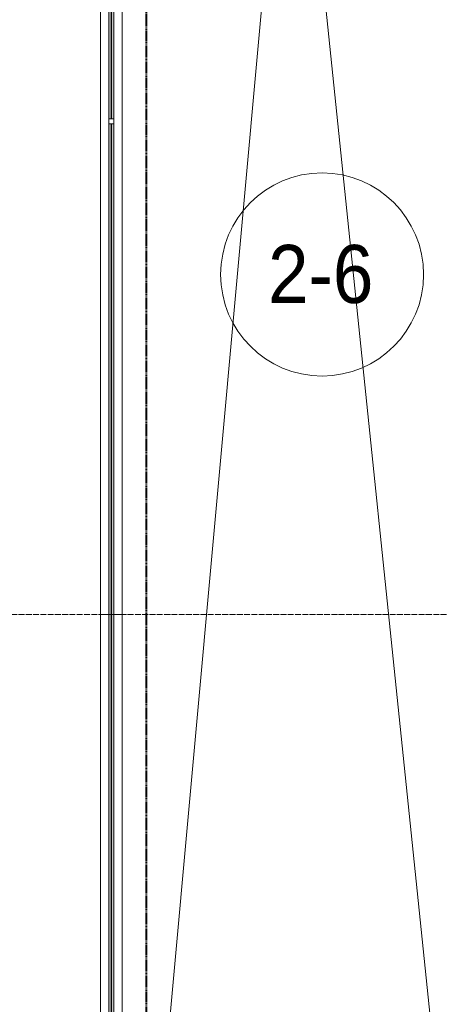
# Model space of a CAD drawing. Header units: millimetres. Extents: x 110168 to 197584, y 7718 to 235556.
# Tile 5 of 42: x 113496 to 114944, y 17457 to 20850. Entities that reach past the tile are written whole.
import ezdxf

# ---------------------------------------------------------------- set-up
doc = ezdxf.new("R2010")
doc.units = ezdxf.units.MM
for name, pattern in [('ADSK_Линия сетки', [25, 20, -2.5, 0, -2.5]), ('Штрих_3_1_5_', [4.5, 3, -1.5]), ('Штриховая_ш3 п1_5', [4.5, 3, -1.5])]:
    doc.linetypes.add(name, pattern=pattern)
doc.layers.add('_Разделитель помещений_', color=4, linetype='Штриховая_ш3 п1_5', lineweight=40, true_color=0x00ffff)
for name, color, linetype, lineweight in [('Балясины', 7, 'Continuous', 30), ('Марки помещений', 7, 'Continuous', 20), ('Ограждение', 7, 'Continuous', 18), ('Оси', 7, 'Continuous', 9), ('Перекрытия', 7, 'Continuous', 18), ('Поручни', 7, 'Continuous', 18)]:
    doc.layers.add(name, color=color, linetype=linetype, lineweight=lineweight)
doc.styles.add('Arial_3', font='arial.ttf', dxfattribs={"width": 0.9, "height": 200})

# ---------------------------------------------------------------- blocks, each defined once
blk = doc.blocks.new('135_SLK_K4_AR_rvt-1-МКСС_К4_L26_87_900_')
at = {"layer": '_Разделитель помещений_', "color": 131, "linetype": 'Штрих_3_1_5_', "true_color": 0xaaffff}
blk.add_line((113932.5, 23927.5), (113932.5, 15682.5), dxfattribs=at)
blk = doc.blocks.new('Ограждение - 18Lx18W-7431883-МКСС_К4_L26_87_900_')
at = {"layer": 'Балясины', "color": 253, "lineweight": 5, "true_color": 0xaaaaaa}
for p, q in [((9, 9), (-9, 9)), ((-9, 9), (-9, -9)), ((9, -9), (9, 9)), ((-9, -9), (9, -9))]:
    blk.add_line(p, q, dxfattribs=at)
blk = doc.blocks.new('Ограждение - Ограждение-6132254-МКСС_К4_L26_87_900_')
at = {"layer": 'Ограждение', "lineweight": 5}
h = blk.add_hatch(color=256, dxfattribs=at)
h.paths.add_polyline_path([(31054, 125), (31062, 125), (31062, 1753.5), (31054, 1753.5), (31054, 1576.2)])
h.paths.add_polyline_path([(31054, 1771.5), (31062, 1771.5), (31062, 3400), (31054, 3400)])
h = blk.add_hatch(color=256, dxfattribs=at)
h.paths.add_polyline_path([(31063, 125), (31071, 125), (31071, 1753.5), (31063, 1753.5), (31063, 1576.2)])
h.paths.add_polyline_path([(31063, 1771.5), (31071, 1771.5), (31071, 3400), (31063, 3400)])
at = {"layer": 'Поручни', "color": 253, "lineweight": 5, "true_color": 0xaaaaaa}
for p, q in [((31025, 125), (31025, 3400)), ((31025, 3400), (31053.5, 3400)), ((31053.5, 1771.5), (31053.5, 3400)), ((31062, 3400), (31054, 3400)), ((31054, 3400), (31054, 1771.5)), ((31062, 1771.5), (31062, 3400)), ((31062, 3400), (31063, 3400)), ((31071, 3400), (31063, 3400)), ((31063, 3400), (31063, 1771.5)), ((31071, 1771.5), (31071, 3400)), ((31071.5, 1771.5), (31071.5, 3400)), ((31071.5, 3400), (31100, 3400)), ((31100, 3400), (31100, 171)), ((31053.5, 125), (31053.5, 1753.5)), ((31054, 1753.5), (31054, 125)), ((31062, 125), (31062, 1753.5)), ((31063, 1753.5), (31063, 125)), ((31071, 125), (31071, 1753.5)), ((31071.5, 125), (31071.5, 1753.5)), ((31100, 154), (31100, 125)), ((31053.5, 125), (31025, 125)), ((31054, 125), (31062, 125)), ((31063, 125), (31062, 125)), ((31063, 125), (31071, 125)), ((31100, 125), (31071.5, 125))]:
    blk.add_line(p, q, dxfattribs=at)
at = {"rotation": 180}
blk.add_blockref('Ограждение - 18Lx18W-7431883-МКСС_К4_L26_87_900_', (31062.5, 1762.5), dxfattribs=at)
blk = doc.blocks.new('Ограждение - Ограждение-6132260-МКСС_К4_L26_87_900_')
at = {"layer": 'Ограждение', "lineweight": 5}
h = blk.add_hatch(color=256, dxfattribs=at)
h.paths.add_polyline_path([(31054, 3400), (31062, 3400), (31062, 5091), (31054, 5091), (31054, 3968.1)])
h.paths.add_polyline_path([(31054, 5109), (31062, 5109), (31062, 6800), (31054, 6800), (31054, 6360)])
h = blk.add_hatch(color=256, dxfattribs=at)
h.paths.add_polyline_path([(31063, 3400), (31071, 3400), (31071, 5091), (31063, 5091), (31063, 3968.1)])
h.paths.add_polyline_path([(31063, 5109), (31071, 5109), (31071, 6800), (31063, 6800), (31063, 6360)])
at = {"layer": 'Поручни', "color": 253, "lineweight": 5, "true_color": 0xaaaaaa}
for p, q in [((31025, 3400), (31025, 6800)), ((31053.5, 5109), (31053.5, 6800)), ((31054, 6800), (31054, 5109)), ((31062, 5109), (31062, 6800)), ((31063, 6800), (31063, 5109)), ((31071, 5109), (31071, 6800)), ((31071.5, 5109), (31071.5, 6800)), ((31100, 6800), (31100, 3400)), ((31053.5, 3400), (31053.5, 5091)), ((31054, 5091), (31054, 3400)), ((31062, 3400), (31062, 5091)), ((31063, 5091), (31063, 3400)), ((31071, 3400), (31071, 5091)), ((31071.5, 3400), (31071.5, 5091)), ((31053.5, 3400), (31025, 3400)), ((31054, 3400), (31062, 3400)), ((31063, 3400), (31062, 3400)), ((31063, 3400), (31071, 3400)), ((31100, 3400), (31071.5, 3400))]:
    blk.add_line(p, q, dxfattribs=at)
at = {"rotation": 180}
blk.add_blockref('Ограждение - 18Lx18W-7431883-МКСС_К4_L26_87_900_', (31062.5, 5100), dxfattribs=at)
blk = doc.blocks.new('135_SLK_K4_AR_FCD_rvt-1-МКСС_К4_L26_87_900_')
at = {"layer": 'Перекрытия', "color": 253, "lineweight": 5, "true_color": 0xaaaaaa}
for p, q in [((114425.3, 21938.2), (113850, 15600)), ((115100, 15600), (114444.1, 21941.3))]:
    blk.add_line(p, q, dxfattribs=at)
at = {"layer": 'Ограждение', "color": 253, "lineweight": 5, "true_color": 0xaaaaaa}
for name in ['Ограждение - Ограждение-6132260-МКСС_К4_L26_87_900_', 'Ограждение - Ограждение-6132254-МКСС_К4_L26_87_900_']:
    blk.add_blockref(name, (82750, 15400), dxfattribs=at)
blk = doc.blocks.new('050_Марка_Помещение - Номер-620969-МКСС_К4_L26_87_900_')
at = {"layer": 'Марки помещений'}
blk.add_circle((0, 0), 3.5, dxfattribs=at)

msp = doc.modelspace()

# ---------------------------------------------------------------- linework, layer by layer
at = {"layer": 'Оси', "linetype": 'ADSK_Линия сетки'}
msp.add_line((136730, 18800), (110985.5, 18800), dxfattribs=at)

# ---------------------------------------------------------------- block references
at = {"lineweight": 5}
for name in ['135_SLK_K4_AR_FCD_rvt-1-МКСС_К4_L26_87_900_', '135_SLK_K4_AR_rvt-1-МКСС_К4_L26_87_900_']:
    msp.add_blockref(name, (0, 0), dxfattribs=at)
at = {"layer": 'Марки помещений', "xscale": 99.99999999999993, "yscale": 99.99999999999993, "zscale": 99.99999999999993}
msp.add_blockref('050_Марка_Помещение - Номер-620969-МКСС_К4_L26_87_900_', (114539.5, 19972.1), dxfattribs=at)

# ---------------------------------------------------------------- texts
at = {"layer": 'Марки помещений', "lineweight": 9, "insert": (114353, 20073.8), "char_height": 200, "width": 447.342, "attachment_point": 1, "style": 'Arial_3'}
msp.add_mtext('2-6', dxfattribs=at)

doc.saveas('drawing.dxf')
